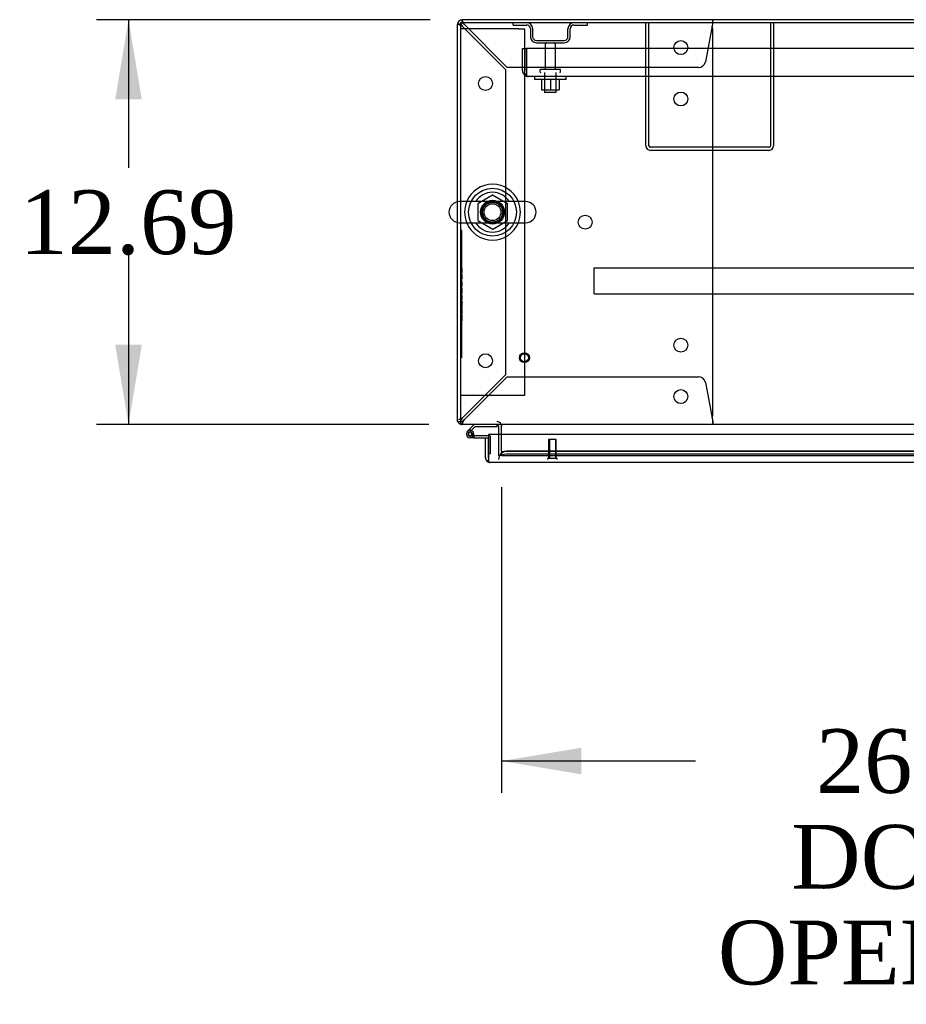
# Model space of a CAD drawing. Header units: inches. Extents: x 2 to 538, y -2 to 358.
# Tile 26 of 38: x 105 to 132, y 291 to 322. Entities that reach past the tile are written whole.
import ezdxf
from ezdxf.enums import TextEntityAlignment as Align
from ezdxf.lldxf.tags import DXFTag

# ---------------------------------------------------------------- set-up
doc = ezdxf.new("R2010")
doc.units = ezdxf.units.IN
doc.header["$MEASUREMENT"] = 0
for name, color, linetype in [('COM43134', 7, 'Continuous'), ('COM50669', 7, 'Continuous'), ('COM50677', 7, 'Continuous'), ('COM52168-15', 7, 'Continuous'), ('COM54746-68', 7, 'Continuous'), ('COM54926', 7, 'Continuous'), ('COM55738-23', 7, 'Continuous'), ('COM70110-2', 7, 'Continuous'), ('COM70218', 7, 'Continuous'), ('COM70220', 7, 'Continuous'), ('COM71188-5', 7, 'Continuous'), ('COM71190-2', 7, 'Continuous'), ('Default', 7, 'Continuous'), ('NTS166105', 7, 'Continuous'), ('NTS18024', 7, 'Continuous'), ('QLB20185', 7, 'Continuous'), ('SCS86414', 7, 'Continuous'), ('STD26089', 7, 'Continuous'), ('STD26258', 7, 'Continuous'), ('WAF25059', 7, 'Continuous'), ('WAF25377', 7, 'Continuous'), ('WAM254785', 7, 'Continuous')]:
    doc.layers.add(name, color=color, linetype=linetype)
doc.styles.add('SEACAD_Times_New_Roman', font='times.ttf')
tags = doc.linetypes.add('HIDDEN2', pattern=[0.1875, 0.125, -0.0625]).pattern_tags.tags
tags[6:7] = [DXFTag(74, 4), DXFTag(75, 0), DXFTag(340, '0'), DXFTag(46, 0.0), DXFTag(50, 0.0), DXFTag(44, 0.0), DXFTag(45, 0.0)]
tags[4:5] = [DXFTag(74, 4), DXFTag(75, 0), DXFTag(340, '0'), DXFTag(46, 0.0), DXFTag(50, 0.0), DXFTag(44, 0.0), DXFTag(45, 0.0)]
doc.dimstyles.new('HAMMOND_(STH_-_540x360)', dxfattribs={"dimtxt": 2, "dimasz": 2.5, "dimexe": 1, "dimexo": 1, "dimgap": 0.5, "dimtad": 0, "dimtih": 1, "dimtoh": 1, "dimzin": 0, "dimdsep": 46, "dimtxsty": 'SEACAD_Times_New_Roman', "dimblk1": '_SE_FILLED', "dimblk2": '_SE_FILLED', "dimsah": 1, "dimcen": 1, "dimadec": 0, "dimazin": 0, "dimtfac": 0.8, "dimtofl": 0, "dimtmove": 0, "dimatfit": 3, "dimfxl": 0, "dimtolj": 1, "dimtzin": 0, "dimarcsym": 0})

# ---------------------------------------------------------------- blocks, each defined once
blk = doc.blocks.new('SE')
at = {"layer": 'COM43134', "color": 7, "linetype": 'HIDDEN2'}
for p, q in [((120.451, 320.609), (120.576, 320.609)), ((120.451, 319.919), (120.451, 320.609)), ((176.326, 320.609), (120.576, 320.609)), ((120.576, 319.919), (120.576, 320.609)), ((120.576, 320.609), (120.576, 319.919)), ((120.576, 319.837), (120.527, 319.77)), ((120.576, 319.919), (120.576, 319.919)), ((120.576, 319.919), (120.576, 319.837)), ((120.576, 319.919), (120.576, 319.77)), ((176.266, 319.734), (120.636, 319.734)), ((120.636, 319.734), (120.636, 319.734)), ((120.636, 319.734), (120.636, 319.734)), ((120.636, 319.734), (120.636, 319.734))]:
    blk.add_line(p, q, dxfattribs=at)
for start, end in [(180, 233.806), (233.806, 269.8792), (269.9411, 270)]:
    blk.add_arc((120.636, 319.919), 0.185, start, end, dxfattribs=at)
blk.add_open_spline([(120.576, 319.77), (120.586, 319.758), (120.596, 319.749), (120.611, 319.74), (120.616, 319.738), (120.626, 319.735), (120.631, 319.734), (120.636, 319.734)], degree=3, knots=[0, 0, 0, 0, 0.5, 0.5, 0.75, 0.75, 1, 1, 1, 1], dxfattribs=at)
at = {"layer": 'COM50669', "color": 7, "linetype": 'HIDDEN2'}
for p, q in [((124.325, 317.564), (124.325, 321.421)), ((124.42, 317.564), (124.42, 321.421)), ((128.23, 321.421), (128.23, 317.564)), ((128.325, 321.421), (128.325, 317.564)), ((128.182, 317.516), (124.468, 317.516)), ((128.182, 317.421), (124.468, 317.421))]:
    blk.add_line(p, q, dxfattribs=at)
for centre, radius, start, end in [((124.468, 317.564), 0.143, 180, 270), ((124.468, 317.564), 0.048, 180, 270), ((128.182, 317.564), 0.143, 270, 0), ((128.182, 317.564), 0.048, 270, 0)]:
    blk.add_arc(centre, radius, start, end, dxfattribs=at)
at = {"layer": 'COM50677', "color": 7, "linetype": 'HIDDEN2'}
for p, q in [((118.699, 321.233), (118.514, 321.233)), ((120.329, 321.233), (118.699, 321.233)), ((120.329, 321.233), (120.514, 321.233)), ((120.514, 321.233), (120.514, 309.733)), ((118.699, 309.733), (118.514, 309.733)), ((120.329, 309.733), (118.699, 309.733)), ((120.514, 309.733), (120.329, 309.733))]:
    blk.add_line(p, q, dxfattribs=at)
blk.add_circle((119.514, 315.483), 0.375, dxfattribs=at)
at = {"layer": 'COM52168-15', "color": 7, "linetype": 'Continuous'}
for p, q in [((119.294, 308.411), (119.389, 308.411)), ((119.294, 307.784), (119.294, 308.411)), ((147.199, 308.516), (119.389, 308.516)), ((119.389, 308.516), (119.389, 307.784)), ((119.389, 307.784), (119.389, 308.411)), ((119.389, 307.721), (119.35, 307.671)), ((119.389, 307.784), (119.389, 307.784)), ((119.389, 307.784), (119.389, 307.671)), ((119.389, 307.784), (119.389, 307.721)), ((147.151, 307.641), (119.437, 307.641)), ((119.437, 307.641), (119.437, 307.641)), ((119.437, 307.641), (119.437, 307.641)), ((119.437, 307.641), (119.437, 307.641))]:
    blk.add_line(p, q, dxfattribs=at)
for start, end in [(180, 232.4964), (232.4964, 269.8439), (269.9238, 270)]:
    blk.add_arc((119.437, 307.784), 0.143, start, end, dxfattribs=at)
blk.add_open_spline([(119.389, 307.671), (119.397, 307.661), (119.405, 307.654), (119.417, 307.646), (119.421, 307.644), (119.429, 307.642), (119.433, 307.641), (119.437, 307.641)], degree=3, knots=[0, 0, 0, 0, 0.5, 0.5, 0.75, 0.75, 1, 1, 1, 1], dxfattribs=at)
at = {"layer": 'COM54746-68', "color": 7, "linetype": 'Continuous'}
for p, q in [((118.942, 308.828), (118.73, 308.617)), ((118.794, 308.593), (118.968, 308.766)), ((118.822, 308.593), (118.797, 308.593)), ((118.968, 308.766), (119.661, 308.766)), ((119.661, 308.766), (119.661, 308.827)), ((118.747, 308.543), (118.747, 308.518)), ((118.797, 308.468), (118.822, 308.468)), ((118.926, 308.413), (118.809, 308.413)), ((118.872, 308.518), (118.872, 308.543)), ((118.926, 308.53), (118.872, 308.53)), ((118.926, 308.475), (118.912, 308.475)), ((119.389, 308.475), (118.926, 308.475)), ((118.926, 308.475), (118.926, 308.413)), ((118.926, 308.413), (119.389, 308.413)), ((119.389, 308.413), (119.389, 308.411)), ((119.389, 307.925), (119.389, 307.925))]:
    blk.add_line(p, q, dxfattribs=at)
at = {"layer": 'COM54746-68', "color": 7, "linetype": 'HIDDEN2'}
for p, q in [((118.773, 308.572), (118.794, 308.593)), ((119.661, 308.827), (119.661, 308.828)), ((118.912, 308.475), (118.809, 308.475)), ((118.872, 308.53), (118.864, 308.53)), ((118.864, 308.525), (118.926, 308.519)), ((119.426, 308.475), (119.389, 308.475)), ((119.451, 307.925), (119.451, 308.45)), ((119.389, 307.925), (119.451, 307.925))]:
    blk.add_line(p, q, dxfattribs=at)
at = {"layer": 'COM54746-68', "color": 7, "linetype": 'Continuous'}
for centre, radius, start, end in [((118.809, 308.53), 0.117, 132.392, 0), ((118.797, 308.543), 0.05, 90, 180), ((118.822, 308.543), 0.05, 0, 90), ((118.809, 308.53), 0.117, 0, 72.9726), ((118.797, 308.518), 0.05, 180, 270), ((118.822, 308.518), 0.05, 270, 0)]:
    blk.add_arc(centre, radius, start, end, dxfattribs=at)
at = {"layer": 'COM54746-68', "color": 7, "linetype": 'HIDDEN2'}
for centre, radius, start, end in [((118.809, 308.53), 0.117, 72.9726, 132.392), ((118.809, 308.53), 0.055, 131.1959, 0), ((118.809, 308.53), 0.055, 0, 131.1959), ((119.426, 308.45), 0.025, 0, 90)]:
    blk.add_arc(centre, radius, start, end, dxfattribs=at)
at = {"layer": 'COM54926', "color": 7, "linetype": 'HIDDEN2'}
for p, q in [((118.419, 321.373), (118.449, 321.373)), ((118.524, 321.373), (118.449, 321.373)), ((118.559, 321.421), (118.562, 321.421)), ((118.562, 321.486), (118.562, 321.516)), ((118.562, 321.411), (118.562, 321.486)), ((118.562, 321.421), (118.562, 321.421)), ((118.562, 321.316), (119.919, 319.959)), ((119.977, 320.016), (118.62, 321.373)), ((126.408, 321.373), (126.188, 320.196)), ((126.419, 321.516), (126.419, 321.486)), ((126.419, 321.411), (126.419, 321.486)), ((126.419, 309.143), (126.419, 321.201)), ((125.972, 320.016), (119.977, 320.016)), ((119.919, 319.959), (119.919, 310.386)), ((119.919, 310.386), (118.562, 309.029)), ((118.62, 308.971), (119.977, 310.328)), ((119.977, 310.328), (125.972, 310.328)), ((126.188, 310.149), (126.408, 308.971)), ((118.524, 308.971), (118.514, 308.971)), ((118.559, 308.923), (118.562, 308.923)), ((118.562, 308.933), (118.562, 308.858)), ((118.562, 308.923), (118.562, 308.923)), ((126.419, 308.933), (126.419, 308.858)), ((118.562, 308.828), (118.562, 308.858)), ((126.419, 308.858), (126.419, 308.828))]:
    blk.add_line(p, q, dxfattribs=at)
for centre in [(125.419, 320.641), (119.294, 319.516), (125.419, 319.031), (122.419, 315.172), (125.419, 311.313), (119.294, 310.828), (125.419, 309.703)]:
    blk.add_circle(centre, 0.218, dxfattribs=at)
for centre, radius, start, end in [((118.813, 321.951), 0.683, 237.7709, 248.4452), ((118.815, 321.524), 0.327, 207.4542, 219.5439), ((117.985, 321.122), 0.683, 21.5548, 32.2291), ((118.411, 321.121), 0.327, 50.4561, 62.5459), ((126.199, 321.201), 0.22, 0, 26.9345), ((129.005, 321.184), 2.604, 173.3199, 175.8249), ((126.727, 321.304), 0.326, 160.716, 167.6742), ((125.972, 320.236), 0.22, 270, 349.3887), ((125.972, 310.108), 0.22, 10.6113, 90), ((118.813, 308.393), 0.683, 111.5548, 122.2291), ((118.815, 308.82), 0.327, 140.4561, 152.5458), ((117.985, 309.222), 0.683, 327.7709, 338.4452), ((118.411, 309.223), 0.327, 297.4541, 309.5439), ((126.199, 309.143), 0.22, 333.0655, 0), ((129.005, 309.161), 2.604, 184.1751, 186.6801)]:
    blk.add_arc(centre, radius, start, end, dxfattribs=at)
blk.add_ellipse((118.562, 321.373), major_axis=(0.048, 0), ratio=0.99836, start_param=1.570796, end_param=3.141593, dxfattribs=at)
at = {"layer": 'COM55738-23', "color": 7, "linetype": 'HIDDEN2'}
for p, q in [((120.163, 321.349), (120.163, 321.421)), ((120.163, 321.349), (120.585, 321.349)), ((122.066, 321.349), (122.488, 321.349)), ((122.488, 321.349), (122.488, 321.421)), ((120.7, 321.234), (120.7, 320.984)), ((120.772, 321.234), (120.772, 320.984)), ((121.878, 320.984), (121.878, 321.234)), ((121.95, 320.984), (121.95, 321.234)), ((120.888, 320.868), (121.763, 320.868)), ((120.888, 320.796), (121.763, 320.796))]:
    blk.add_line(p, q, dxfattribs=at)
for centre, radius, start, end in [((120.585, 321.234), 0.188, 0, 90), ((120.585, 321.234), 0.116, 0, 90), ((122.066, 321.234), 0.188, 90, 180), ((122.066, 321.234), 0.116, 90, 180), ((120.888, 320.984), 0.188, 180, 270), ((120.888, 320.984), 0.116, 180, 270), ((121.763, 320.984), 0.116, 270, 0), ((121.763, 320.984), 0.188, 270, 0)]:
    blk.add_arc(centre, radius, start, end, dxfattribs=at)
at = {"layer": 'COM70110-2', "color": 7, "linetype": 'Continuous'}
for p, q in [((178.387, 321.421), (118.514, 321.421)), ((118.514, 321.421), (118.514, 315.815)), ((118.514, 315.152), (118.514, 308.971)), ((118.514, 308.971), (118.514, 308.828)), ((178.387, 308.828), (118.514, 308.828)), ((119.794, 308.828), (119.794, 308.78)), ((119.794, 308.516), (119.794, 308.78))]:
    blk.add_line(p, q, dxfattribs=at)
at = {"layer": 'COM70110-2', "color": 7, "linetype": 'HIDDEN2'}
for p, q in [((118.514, 315.815), (118.514, 315.152)), ((119.794, 308.002), (119.794, 308.516)), ((119.794, 308.002), (119.794, 307.955)), ((146.584, 307.995), (120.044, 307.995)), ((119.794, 307.86), (119.794, 307.955)), ((119.795, 307.862), (119.794, 307.86)), ((119.794, 307.86), (119.794, 307.859)), ((119.794, 307.859), (146.834, 307.859)), ((119.795, 307.955), (119.795, 307.955)), ((146.584, 307.902), (120.044, 307.902))]:
    blk.add_line(p, q, dxfattribs=at)
blk.add_circle((119.514, 315.483), 0.344, dxfattribs=at)
for centre, major_axis, start_param, end_param in [((120.044, 307.952), (-0.25, 0), 4.712389, 6.212082), ((120.044, 307.858), (0.25, 0), 1.570796, 3.070489)]:
    blk.add_ellipse(centre, major_axis=major_axis, ratio=0.173648, start_param=start_param, end_param=end_param, dxfattribs=at)
at = {"layer": 'COM70218', "color": 7, "linetype": 'HIDDEN2'}
for p, q in [((122.701, 313.693), (122.701, 313.736)), ((122.701, 313.736), (174.201, 313.736)), ((122.701, 312.966), (122.701, 313.693)), ((122.701, 312.923), (122.701, 312.966)), ((122.701, 312.923), (174.201, 312.923))]:
    blk.add_line(p, q, dxfattribs=at)
at = {"layer": 'COM70220', "color": 7, "linetype": 'HIDDEN2'}
for p, q in [((120.205, 307.986), (119.955, 307.986)), ((146.383, 307.986), (120.205, 307.986))]:
    blk.add_line(p, q, dxfattribs=at)
blk.add_arc((119.955, 307.736), 0.25, 90, 180, dxfattribs=at)
at = {"layer": 'COM71188-5', "color": 7, "linetype": 'Continuous'}
for p, q in [((118.419, 315.809), (118.419, 321.373)), ((178.339, 321.516), (118.562, 321.516)), ((118.419, 308.923), (118.419, 315.157)), ((118.419, 308.923), (118.514, 308.923)), ((119.699, 308.78), (119.699, 308.516))]:
    blk.add_line(p, q, dxfattribs=at)
at = {"layer": 'COM71188-5', "color": 7, "linetype": 'HIDDEN2'}
for p, q in [((118.419, 315.157), (118.419, 315.809)), ((119.699, 308.516), (119.699, 307.861)), ((119.794, 307.861), (119.699, 307.861))]:
    blk.add_line(p, q, dxfattribs=at)
at = {"layer": 'COM71188-5', "color": 7, "linetype": 'Continuous'}
for centre, radius, start, end in [((118.562, 321.373), 0.143, 90, 180), ((118.562, 308.971), 0.143, 199.6129, 250.3871), ((119.651, 308.78), 0.048, 0, 90), ((119.651, 308.78), 0.143, 0, 19.6129)]:
    blk.add_arc(centre, radius, start, end, dxfattribs=at)
at = {"layer": 'COM71188-5', "color": 7, "linetype": 'HIDDEN2'}
for centre, radius, start, end in [((118.562, 321.373), 0.048, 90, 180), ((118.562, 308.971), 0.048, 180, 270), ((119.651, 308.78), 0.143, 19.6129, 90), ((118.562, 308.971), 0.143, 250.3871, 270)]:
    blk.add_arc(centre, radius, start, end, dxfattribs=at)
at = {"layer": 'COM71190-2', "color": 7, "linetype": 'HIDDEN2'}
blk.add_line((119.794, 307.861), (145.951, 307.861), dxfattribs=at)
at = {"layer": 'NTS166105', "color": 7, "linetype": 'HIDDEN2'}
for p, q in [((121.049, 319.638), (121.049, 319.318)), ((121.328, 319.638), (121.328, 319.318)), ((121.599, 319.638), (121.599, 319.318)), ((121.049, 319.318), (121.328, 319.318)), ((121.328, 319.318), (121.599, 319.318))]:
    blk.add_line(p, q, dxfattribs=at)
at = {"layer": 'NTS18024', "color": 7, "linetype": 'HIDDEN2'}
for p, q in [((119.514, 316.018), (119.049, 315.746)), ((119.979, 315.746), (119.514, 316.018)), ((119.049, 315.746), (119.049, 315.22)), ((119.979, 315.22), (119.979, 315.746)), ((119.049, 315.22), (119.519, 314.946)), ((119.519, 314.946), (119.979, 315.22))]:
    blk.add_line(p, q, dxfattribs=at)
blk.add_circle((119.514, 315.483), 0.263, dxfattribs=at)
at = {"layer": 'QLB20185', "color": 7, "linetype": 'HIDDEN2'}
for p, q in [((118.544, 314.923), (118.514, 314.923)), ((118.544, 314.923), (118.544, 314.548)), ((118.544, 314.548), (118.544, 311.298)), ((118.561, 313.739), (118.544, 313.739)), ((118.561, 313.725), (118.544, 313.725)), ((118.559, 313.723), (118.544, 313.723)), ((118.559, 313.613), (118.544, 313.613)), ((118.559, 313.608), (118.544, 313.608)), ((118.544, 313.595), (118.561, 313.595)), ((118.559, 313.739), (118.559, 313.736)), ((118.559, 313.715), (118.559, 313.723)), ((118.559, 313.613), (118.559, 313.715)), ((118.559, 313.595), (118.559, 313.608)), ((118.561, 313.521), (118.544, 313.521)), ((118.561, 313.517), (118.544, 313.517)), ((118.544, 313.391), (118.561, 313.391)), ((118.544, 313.387), (118.561, 313.387)), ((118.561, 313.307), (118.544, 313.307)), ((118.559, 313.305), (118.544, 313.305)), ((118.559, 313.247), (118.544, 313.247)), ((118.559, 313.391), (118.559, 313.517)), ((118.559, 313.298), (118.559, 313.305)), ((118.559, 313.247), (118.559, 313.298)), ((118.559, 313.181), (118.559, 313.247)), ((118.559, 313.181), (118.544, 313.181)), ((118.559, 313.175), (118.544, 313.175)), ((118.544, 313.173), (118.55, 313.173)), ((118.544, 313.173), (118.561, 313.173)), ((118.559, 313.093), (118.544, 313.093)), ((118.559, 313.09), (118.544, 313.09)), ((118.559, 313.081), (118.544, 313.081)), ((118.559, 313.07), (118.544, 313.07)), ((118.559, 313.05), (118.544, 313.05)), ((118.559, 312.959), (118.544, 312.959)), ((118.55, 313.173), (118.561, 313.173)), ((118.559, 313.175), (118.559, 313.181)), ((118.559, 313.09), (118.559, 313.093)), ((118.559, 313.081), (118.559, 313.09)), ((118.559, 313.07), (118.559, 313.081)), ((118.559, 313.05), (118.559, 313.07)), ((118.559, 312.982), (118.559, 313.05)), ((118.559, 312.959), (118.559, 312.982)), ((118.559, 312.877), (118.544, 312.877)), ((118.561, 312.876), (118.544, 312.876)), ((118.559, 312.857), (118.544, 312.857)), ((118.559, 312.777), (118.544, 312.777)), ((118.544, 312.742), (118.561, 312.742)), ((118.559, 312.735), (118.544, 312.735)), ((118.561, 312.685), (118.544, 312.685)), ((118.559, 312.675), (118.544, 312.675)), ((118.561, 312.67), (118.544, 312.67)), ((118.559, 312.653), (118.544, 312.653)), ((118.559, 312.857), (118.559, 312.876)), ((118.559, 312.777), (118.559, 312.857)), ((118.559, 312.742), (118.559, 312.777)), ((118.559, 312.735), (118.559, 312.737)), ((118.559, 312.675), (118.559, 312.685)), ((118.559, 312.67), (118.559, 312.653)), ((118.559, 312.608), (118.559, 312.653)), ((118.559, 312.516), (118.559, 312.608)), ((118.559, 312.509), (118.544, 312.509)), ((118.544, 312.507), (118.561, 312.507)), ((118.559, 312.471), (118.544, 312.471)), ((118.559, 312.456), (118.544, 312.456)), ((118.553, 312.404), (118.544, 312.404)), ((118.559, 312.402), (118.544, 312.402)), ((118.559, 312.302), (118.544, 312.302)), ((118.544, 312.3), (118.561, 312.3)), ((118.561, 312.404), (118.553, 312.404)), ((118.559, 312.509), (118.559, 312.516)), ((118.559, 312.456), (118.559, 312.471)), ((118.559, 312.41), (118.559, 312.456)), ((118.559, 312.394), (118.559, 312.402)), ((118.559, 312.31), (118.559, 312.394)), ((118.559, 312.302), (118.559, 312.31)), ((118.561, 312.26), (118.544, 312.26)), ((118.561, 312.26), (118.544, 312.26)), ((118.559, 312.233), (118.544, 312.233)), ((118.559, 312.109), (118.544, 312.109)), ((118.544, 312.082), (118.561, 312.082)), ((118.559, 312.233), (118.559, 312.26)), ((118.559, 312.109), (118.559, 312.233)), ((118.559, 312.082), (118.559, 312.109)), ((118.544, 311.298), (118.544, 310.923)), ((118.544, 310.923), (118.514, 310.923))]:
    blk.add_line(p, q, dxfattribs=at)
at = {"layer": 'SCS86414', "color": 7, "linetype": 'Continuous'}
for p, q in [((120.55, 315.815), (118.479, 315.815)), ((118.479, 315.152), (120.55, 315.152))]:
    blk.add_line(p, q, dxfattribs=at)
for centre, radius, start, end in [((119.514, 315.483), 0.625, 32.0055, 147.9945), ((118.479, 315.483), 0.331, 90, 270), ((120.55, 315.483), 0.331, 270, 90), ((119.514, 315.483), 0.625, 212.0055, 327.9945)]:
    blk.add_arc(centre, radius, start, end, dxfattribs=at)
at = {"layer": 'STD26089', "color": 7, "linetype": 'HIDDEN2'}
for p, q in [((121.159, 320.736), (121.159, 319.959)), ((121.491, 319.959), (121.491, 320.736)), ((121, 319.929), (121, 319.889)), ((121.62, 319.959), (121.03, 319.959)), ((121.138, 319.859), (121.138, 319.234)), ((121.513, 319.234), (121.513, 319.859)), ((121.65, 319.889), (121.65, 319.929)), ((121.513, 319.234), (121.138, 319.234))]:
    blk.add_line(p, q, dxfattribs=at)
for centre, radius, start, end in [((121.219, 320.736), 0.06, 90, 180), ((121.431, 320.736), 0.06, 0, 90), ((121.03, 319.929), 0.03, 90, 180), ((121.03, 319.889), 0.03, 180, 270), ((121.62, 319.929), 0.03, 0, 90), ((121.62, 319.889), 0.03, 270, 0)]:
    blk.add_arc(centre, radius, start, end, dxfattribs=at)
at = {"layer": 'STD26258', "color": 7, "linetype": 'HIDDEN2'}
for p, q in [((121.514, 308.361), (121.264, 308.361)), ((121.264, 308.361), (121.264, 307.767)), ((121.295, 308.361), (121.295, 307.767)), ((121.484, 308.361), (121.484, 307.767)), ((121.514, 307.767), (121.514, 308.361)), ((121.545, 307.767), (121.233, 307.767)), ((121.233, 307.767), (121.233, 307.736)), ((121.545, 307.736), (121.545, 307.767))]:
    blk.add_line(p, q, dxfattribs=at)
for radius in [0.156, 0.125]:
    blk.add_circle((120.514, 310.923), radius, dxfattribs=at)
at = {"layer": 'WAF25059', "color": 7, "linetype": 'HIDDEN2'}
for p, q in [((120.825, 319.734), (120.825, 319.638)), ((121.825, 319.638), (121.825, 319.734)), ((121.825, 319.638), (120.825, 319.638))]:
    blk.add_line(p, q, dxfattribs=at)
at = {"layer": 'WAF25377', "color": 7, "linetype": 'Continuous'}
for radius, start, end in [(0.875, 22.2452, 157.7548), (0.34, 102.0514, 103.0268), (0.34, 76.9732, 77.96), (0.875, 202.2452, 337.7548)]:
    blk.add_arc((119.514, 315.483), radius, start, end, dxfattribs=at)
at = {"layer": 'WAF25377', "color": 7, "linetype": 'HIDDEN2'}
for radius, start, end in [(0.875, 157.7548, 202.2452), (0.34, 103.0268, 0), (0.34, 77.96, 102.0514), (0.34, 0, 76.9732), (0.875, 0, 22.2452), (0.875, 337.7548, 0)]:
    blk.add_arc((119.514, 315.483), radius, start, end, dxfattribs=at)
at = {"layer": 'WAM254785', "color": 7, "linetype": 'HIDDEN2'}
for radius in [0.75, 0.312]:
    blk.add_circle((119.514, 315.483), radius, dxfattribs=at)
blk = doc.blocks.new('DMBLK3447')
at = {"layer": 'Default', "linetype": 'Continuous'}
for points in [[(107.681, 319.016), (108.515, 319.016), (108.098, 321.516)], [(107.681, 311.328), (108.098, 308.828), (108.515, 311.328)]]:
    blk.add_hatch(color=7, dxfattribs=at).paths.add_polyline_path(points)
at = {"layer": 'Default', "color": 7, "linetype": 'Continuous'}
for p, q in [((117.562, 321.516), (107.098, 321.516)), ((108.098, 321.516), (108.098, 316.872)), ((108.098, 314.172), (108.098, 308.828)), ((117.514, 308.828), (107.098, 308.828))]:
    blk.add_line(p, q, dxfattribs=at)
at = {"layer": 'Default', "color": 7, "linetype": 'Continuous', "style": 'SEACAD_Times_New_Roman'}
blk.add_text('12.69', height=2, dxfattribs=at).set_placement((104.686, 316.172), align=Align.TOP_LEFT)
blk = doc.blocks.new('_SE_FILLED')
at = {"color": 0}
blk.add_line((0, 0), (-1, 0), dxfattribs=at)
blk.add_solid([(0, 0), (-1, -0.1665), (-1, 0.1665), (0, 0)], dxfattribs=at)
blk = doc.blocks.new('DMBLK3464')
at = {"layer": 'Default', "linetype": 'Continuous'}
for points in [[(122.294, 297.866), (122.294, 298.699), (119.794, 298.282)], [(143.847, 297.866), (146.347, 298.282), (143.847, 298.699)]]:
    blk.add_hatch(color=7, dxfattribs=at).paths.add_polyline_path(points)
at = {"layer": 'Default', "color": 7, "linetype": 'Continuous'}
for p, q in [((146.347, 307.046), (146.347, 297.282)), ((119.794, 306.861), (119.794, 297.282)), ((125.878, 298.282), (119.794, 298.282)), ((146.347, 298.282), (140.263, 298.282))]:
    blk.add_line(p, q, dxfattribs=at)
at = {"layer": 'Default', "color": 7, "linetype": 'Continuous', "style": 'SEACAD_Times_New_Roman'}
for s, p in [('26.55', (129.658, 299.282)), ('DOOR', (128.876, 296.282)), ('OPENING', (126.578, 293.282))]:
    blk.add_text(s, height=2, dxfattribs=at).set_placement(p, align=Align.TOP_LEFT)

msp = doc.modelspace()

# ---------------------------------------------------------------- block references
at = {"layer": 'Default'}
msp.add_blockref('SE', (0, 0), dxfattribs=at)

# ---------------------------------------------------------------- dimensions: what is measured, and where the dimension line sits
at = {"layer": 'Default', "color": 7, "linetype": 'Continuous'}
dim = msp.add_linear_dim(base=(108.098, 321.516), p1=(118.562, 321.516), p2=(118.514, 308.828), angle=269.7832, text='\\A1;<>', dimstyle='HAMMOND_(STH_-_540x360)', dxfattribs=at)
dim.commit()
dim.dimension.update_dxf_attribs({"geometry": 'DMBLK3447', "text_midpoint": (108.098, 315.172), "dimtype": 161})
dim = msp.add_linear_dim(base=(119.794, 298.282), p1=(146.347, 308.046), p2=(119.794, 307.861), text='\\A1;<>\\PDOOR\\XOPENING', dimstyle='HAMMOND_(STH_-_540x360)', dxfattribs=at)
dim.commit()
dim.dimension.update_dxf_attribs({"geometry": 'DMBLK3464', "text_midpoint": (133.07, 298.282), "dimtype": 160})

doc.saveas('drawing.dxf')
